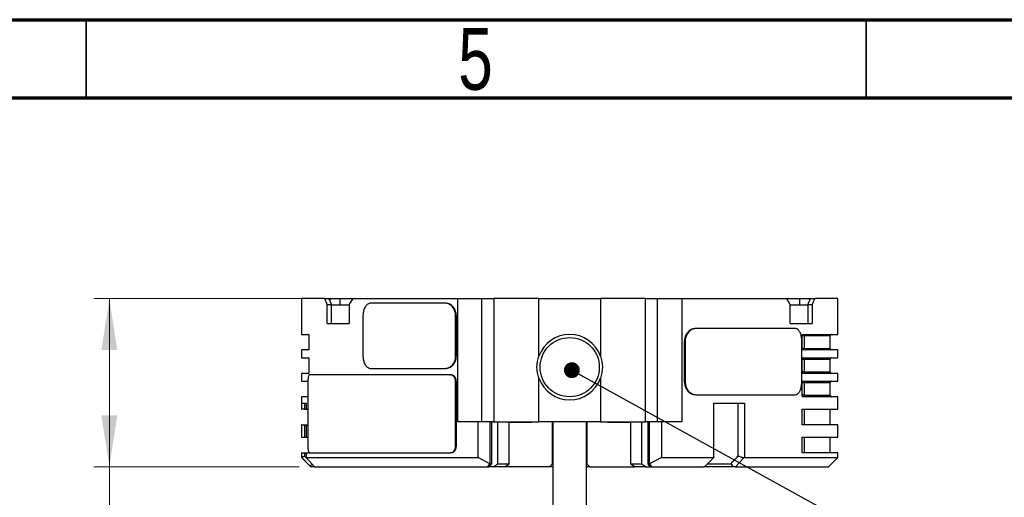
# Model space of a CAD drawing. Header units: millimetres. Extents: x 15 to 415, y 5 to 292.
# Tile 21 of 48: x 161 to 224, y 261 to 292. Entities that reach past the tile are written whole.
import ezdxf

# ---------------------------------------------------------------- set-up
doc = ezdxf.new("R2010")
doc.units = ezdxf.units.MM
doc.styles.add('SLDTEXTSTYLE0', font='TXT', dxfattribs={"width": 0.75})
doc.dimstyles.new('SLDDIMSTYLE0', dxfattribs={"dimtxt": 3.527778, "dimasz": 3.302, "dimexe": 0, "dimexo": 0.0625, "dimgap": 0.881944, "dimtad": 1, "dimdec": 1, "dimlfac": 2.5, "dimrnd": 1e-09, "dimzin": 4, "dimdsep": 46, "dimtxsty": 'SLDTEXTSTYLE0', "dimsah": 1, "dimcen": 0.09, "dimadec": 0, "dimazin": 1, "dimtfac": 1, "dimtdec": 1, "dimtofl": 0, "dimtmove": 0, "dimatfit": 3, "dimfxl": 1, "dimfrac": 2, "dimtolj": 1, "dimtzin": 12, "dimarcsym": 0})
doc.dimstyles.new('SLDDIMSTYLE7', dxfattribs={"dimtxt": 0.18, "dimasz": 1.016, "dimexe": 0, "dimexo": 0.0625, "dimgap": 0, "dimtad": 0, "dimtih": 1, "dimtoh": 1, "dimdec": 0, "dimrnd": 1e-09, "dimzin": 0, "dimdsep": 46, "dimtxsty": 'Standard', "dimblk1": 'DOT', "dimblk2": 'DOT', "dimsah": 1, "dimcen": 0.09, "dimadec": 0, "dimazin": 0, "dimtfac": 1.016, "dimtdec": 0, "dimtofl": 0, "dimtmove": 0, "dimatfit": 3, "dimldrblk": 'DOT', "dimfxl": 1, "dimfrac": 2, "dimtolj": 1, "dimtzin": 0, "dimarcsym": 0})

# ---------------------------------------------------------------- blocks, each defined once
blk = doc.blocks.new('_D_11')
at = {"color": 7, "linetype": 'Continuous', "lineweight": 0}
for p, q in [((180.851, 274.121), (165.479, 274.121)), ((166.479, 263.321), (166.479, 274.121)), ((178.641, 263.321), (165.479, 263.321)), ((166.479, 263.321), (166.479, 253.312))]:
    blk.add_line(p, q, dxfattribs=at)
at = {"color": 7, "linetype": 'Continuous', "lineweight": 18}
for points in [[(166.479, 274.121), (165.971, 270.819), (166.987, 270.819)], [(166.479, 263.321), (166.987, 266.623), (165.971, 266.623)]]:
    blk.add_solid(points, dxfattribs=at)
at = {"color": 7, "linetype": 'Continuous', "lineweight": 18, "insert": (161.931, 253.312), "char_height": 3.5278, "attachment_point": 1, "rotation": 90, "style": 'SLDTEXTSTYLE0'}
blk.add_mtext('27.0', dxfattribs=at)
blk = doc.blocks.new('_Dot')
at = {"color": 0, "linetype": 'ByBlock', "lineweight": -2}
blk.add_line((-0.5, 0), (-1, 0), dxfattribs=at)
at = {"color": 0, "linetype": 'ByBlock', "const_width": 0.5}
blk.add_lwpolyline([(-0.25, 0, 1), (0.25, 0, 1)], format="xyb", close=True, dxfattribs=at)

msp = doc.modelspace()

# ---------------------------------------------------------------- linework, layer by layer
at = {"color": 7, "linetype": 'Continuous', "lineweight": 70}
for p, q in [((15, 292), (415, 292)), ((20, 287), (410, 287))]:
    msp.add_line(p, q, dxfattribs=at)
at = {"color": 7, "linetype": 'Continuous', "lineweight": 35}
for p, q in [((165, 287), (165, 292)), ((215, 292), (215, 287)), ((215, 287), (215, 292))]:
    msp.add_line(p, q, dxfattribs=at)
at = {"color": 7, "linetype": 'Continuous', "lineweight": 25}
for p, q in [((178.797953, 274.120743), (178.797953, 271.820743)), ((180.284805, 274.120743), (178.797953, 274.120743)), ((180.284805, 274.120743), (180.556035, 274.120743)), ((180.556035, 274.120743), (180.625128, 274.120743)), ((180.625128, 274.120743), (181.254502, 274.120743)), ((181.254502, 274.120743), (181.254502, 273.720743)), ((181.254502, 274.120743), (182.083099, 274.120743)), ((182.083099, 274.120743), (188.815864, 274.120743)), ((188.815864, 266.220743), (188.815864, 274.120743)), ((188.815864, 274.120743), (190.371637, 274.120743)), ((190.371637, 266.220743), (190.371637, 274.120743)), ((190.371637, 274.120743), (191.131061, 274.120743)), ((191.131061, 274.120743), (191.131061, 266.220743)), ((194.023037, 274.120743), (191.131061, 274.120743)), ((194.023037, 270.434683), (194.023037, 274.120743)), ((194.023037, 274.120743), (197.972868, 274.120743)), ((197.972868, 274.120743), (197.972868, 270.434683)), ((200.864844, 274.120743), (197.972868, 274.120743)), ((200.864844, 266.220743), (200.864844, 274.120743)), ((200.864844, 274.120743), (201.624268, 274.120743)), ((201.624268, 266.220743), (201.624268, 274.120743)), ((201.624268, 274.120743), (203.180041, 274.120743)), ((203.180041, 274.120743), (203.180041, 266.220743)), ((203.180041, 274.120743), (209.912806, 274.120743)), ((209.912806, 274.120743), (210.741403, 274.120743)), ((210.741403, 274.120743), (210.741403, 273.720743)), ((210.741403, 274.120743), (211.370777, 274.120743)), ((211.370777, 274.120743), (211.43987, 274.120743)), ((211.43987, 274.120743), (211.7111, 274.120743)), ((213.197953, 274.120743), (211.7111, 274.120743)), ((213.197953, 271.820743), (213.197953, 274.120743)), ((180.451741, 272.520743), (180.451741, 273.720743)), ((180.722896, 273.720743), (180.451741, 273.720743)), ((180.722896, 273.720743), (181.254502, 273.720743)), ((180.722896, 272.520743), (180.722896, 273.720743)), ((181.254502, 273.720743), (181.851741, 273.720743)), ((181.851741, 273.720743), (181.851741, 272.520743)), ((187.965699, 273.829657), (183.270936, 273.829657)), ((188.008028, 273.829657), (187.965699, 273.829657)), ((210.144164, 273.720743), (210.741403, 273.720743)), ((210.144164, 272.520743), (210.144164, 273.720743)), ((210.741403, 273.720743), (211.273009, 273.720743)), ((211.544164, 273.720743), (211.273009, 273.720743)), ((211.273009, 273.720743), (211.273009, 272.520743)), ((211.544164, 273.720743), (211.544164, 272.520743)), ((182.742675, 273.029657), (182.742675, 270.429657)), ((188.682837, 270.429657), (188.682837, 273.029657)), ((188.682837, 273.029657), (188.725121, 273.029657)), ((188.725121, 273.029657), (188.725121, 270.429657)), ((180.451741, 272.520743), (181.851741, 272.520743)), ((204.119154, 272.195734), (204.076298, 272.195734)), ((210.456859, 272.195734), (204.119154, 272.195734)), ((210.144164, 272.520743), (211.544164, 272.520743)), ((178.797953, 271.820743), (179.238728, 271.820743)), ((179.27319, 271.720743), (179.27319, 270.920743)), ((210.89359, 270.920743), (210.89359, 271.720743)), ((210.9682, 271.820743), (213.197953, 271.820743)), ((211.036728, 271.720743), (211.036728, 270.920743)), ((212.697953, 270.920743), (212.697953, 271.720743)), ((203.361282, 271.395734), (203.404092, 271.395734)), ((203.361282, 268.755734), (203.361282, 271.395734)), ((203.404092, 271.395734), (203.404092, 268.755734)), ((210.880649, 268.755734), (210.880649, 271.395734)), ((178.797953, 270.820743), (178.797953, 270.320743)), ((179.238728, 270.820743), (178.797953, 270.820743)), ((178.797953, 270.320743), (179.238728, 270.320743)), ((179.27319, 270.220743), (179.27319, 269.420743)), ((188.725121, 270.429657), (188.682837, 270.429657)), ((210.89359, 269.420743), (210.89359, 270.220743)), ((213.197953, 270.820743), (210.9682, 270.820743)), ((210.9682, 270.320743), (213.197953, 270.320743)), ((211.036728, 270.220743), (211.036728, 269.420743)), ((212.697953, 269.420743), (212.697953, 270.220743)), ((213.197953, 270.320743), (213.197953, 270.820743)), ((183.270936, 269.629657), (187.965699, 269.629657)), ((187.965699, 269.629657), (188.008028, 269.629657)), ((178.797953, 269.320743), (178.797953, 268.820743)), ((179.238728, 269.320743), (178.797953, 269.320743)), ((188.322311, 269.229657), (179.311979, 269.229657)), ((188.322311, 269.229657), (188.364606, 269.229657)), ((194.023037, 266.220743), (194.023037, 269.006804)), ((197.972868, 269.006804), (197.972868, 266.220743)), ((213.197953, 269.320743), (210.9682, 269.320743)), ((213.197953, 268.820743), (213.197953, 269.320743)), ((178.797953, 268.820743), (179.210817, 268.820743)), ((179.197953, 268.820743), (179.210817, 268.819912)), ((179.210817, 268.829657), (179.210817, 264.629657)), ((188.682837, 264.629657), (188.682837, 268.829657)), ((188.682837, 268.829657), (188.725121, 268.829657)), ((188.725121, 268.829657), (188.725121, 264.629657)), ((203.404092, 268.755734), (203.361282, 268.755734)), ((210.89359, 267.920743), (210.89359, 268.720743)), ((210.9682, 268.820743), (213.197953, 268.820743)), ((211.036728, 268.720743), (211.036728, 267.920743)), ((212.697953, 267.920743), (212.697953, 268.720743)), ((178.797953, 267.820743), (178.797953, 267.020743)), ((179.210817, 267.820743), (178.797953, 267.820743)), ((179.210817, 267.821574), (179.197953, 267.820743)), ((204.076298, 267.955734), (204.119154, 267.955734)), ((204.119154, 267.955734), (210.456859, 267.955734)), ((213.197953, 267.820743), (210.9682, 267.820743)), ((213.197953, 267.020743), (213.197953, 267.820743)), ((178.814818, 267.420743), (179.09661, 267.420743)), ((178.814818, 267.020743), (178.814818, 267.420743)), ((178.99524, 267.420743), (178.99524, 267.020743)), ((179.09661, 267.420743), (179.09661, 267.020743)), ((205.249009, 267.420743), (207.212401, 267.420743)), ((205.249009, 263.9506), (205.249009, 267.420743)), ((206.78469, 267.420743), (206.78469, 264.011033)), ((207.212401, 267.420743), (207.212401, 263.920743)), ((178.797953, 267.020743), (178.814818, 267.020743)), ((178.99524, 267.020743), (178.814818, 267.020743)), ((178.99524, 267.020743), (179.09661, 267.020743)), ((179.09661, 267.020743), (179.211914, 267.020743)), ((179.197953, 267.020743), (179.210817, 267.019912)), ((210.89359, 266.020743), (210.89359, 267.020743)), ((210.89359, 267.020743), (213.197953, 267.020743)), ((211.036728, 267.020743), (211.036728, 266.020743)), ((212.697953, 266.020743), (212.697953, 267.020743)), ((178.797953, 266.020743), (178.797953, 265.220743)), ((178.814818, 266.020743), (178.797953, 266.020743)), ((178.814818, 265.220743), (178.814818, 266.020743)), ((178.814818, 266.020743), (178.99524, 266.020743)), ((178.99524, 266.020743), (178.99524, 265.220743)), ((178.99524, 266.020743), (179.09661, 266.020743)), ((179.09661, 266.020743), (179.09661, 265.220743)), ((179.09661, 266.020743), (179.211914, 266.020743)), ((179.210817, 266.021574), (179.197953, 266.020743)), ((190.371637, 266.220743), (188.815864, 266.220743)), ((190.119977, 263.920743), (190.119977, 266.220743)), ((191.131061, 266.220743), (190.371637, 266.220743)), ((190.876232, 266.220743), (190.876232, 263.520743)), ((190.998178, 263.520743), (190.998178, 266.220743)), ((191.131061, 266.220743), (194.023037, 266.220743)), ((191.394602, 263.520743), (191.394602, 266.220743)), ((192.037953, 266.220743), (192.037953, 266.196743)), ((192.037953, 266.196743), (192.900616, 266.196743)), ((192.108998, 263.520743), (192.108998, 266.196743)), ((192.900616, 266.196743), (193.557953, 266.196743)), ((193.557953, 266.196743), (193.557953, 266.220743)), ((197.972868, 266.220743), (194.023037, 266.220743)), ((194.897953, 263.520743), (194.897953, 266.220743)), ((194.917953, 266.220743), (194.917953, 260.698728)), ((197.077953, 260.698728), (197.077953, 266.220743)), ((197.097953, 266.220743), (197.097953, 263.520743)), ((197.972868, 266.220743), (200.864844, 266.220743)), ((198.437953, 266.220743), (198.437953, 266.196743)), ((198.437953, 266.196743), (199.957953, 266.196743)), ((199.886907, 266.196743), (199.886907, 263.520743)), ((199.957953, 266.196743), (199.957953, 266.220743)), ((200.601303, 266.220743), (200.601303, 263.520743)), ((201.624268, 266.220743), (200.864844, 266.220743)), ((200.997727, 266.220743), (200.997727, 263.520743)), ((201.119673, 263.520743), (201.119673, 266.220743)), ((203.180041, 266.220743), (201.624268, 266.220743)), ((201.875928, 266.220743), (201.875928, 263.920743)), ((213.197953, 266.020743), (210.89359, 266.020743)), ((213.197953, 265.220743), (213.197953, 266.020743)), ((178.797953, 265.220743), (178.814818, 265.220743)), ((178.814818, 265.220743), (178.99524, 265.220743)), ((178.99524, 265.220743), (179.09661, 265.220743)), ((179.09661, 265.220743), (179.211914, 265.220743)), ((179.197953, 265.220743), (179.210817, 265.219912)), ((210.89359, 265.220743), (213.197953, 265.220743)), ((210.89359, 264.220743), (210.89359, 265.220743)), ((211.036728, 265.220743), (211.036728, 264.220743)), ((212.697953, 264.220743), (212.697953, 265.220743)), ((188.725121, 264.629657), (188.682837, 264.629657)), ((178.797953, 264.220743), (178.797953, 263.920743)), ((178.814818, 264.220743), (178.797953, 264.220743)), ((178.797953, 263.920743), (179.397953, 263.320743)), ((178.813997, 263.920743), (178.797953, 263.920743)), ((178.813997, 263.920743), (178.814818, 263.9506)), ((178.813997, 263.920743), (179.353927, 263.370299)), ((178.814818, 263.9506), (178.814818, 264.220743)), ((178.814818, 264.220743), (178.99524, 264.220743)), ((178.99524, 264.220743), (178.99524, 264.009984)), ((178.99524, 264.220743), (179.09661, 264.220743)), ((178.99524, 264.009984), (179.182796, 263.818769)), ((179.09661, 264.220743), (179.09661, 263.920743)), ((179.09661, 264.220743), (179.238728, 264.220743)), ((179.09661, 263.920743), (190.119977, 263.920743)), ((179.09661, 263.920743), (179.11081, 263.897029)), ((179.311979, 264.229657), (188.322311, 264.229657)), ((188.322311, 264.229657), (188.364606, 264.229657)), ((190.876232, 263.520743), (190.119977, 263.920743)), ((201.875928, 263.920743), (201.119673, 263.520743)), ((201.875928, 263.920743), (205.233174, 263.920743)), ((204.691534, 263.370299), (205.233174, 263.920743)), ((205.249009, 263.9506), (205.233174, 263.920743)), ((207.159407, 263.897029), (207.212401, 263.920743)), ((207.212401, 263.920743), (213.197953, 263.920743)), ((213.197953, 264.220743), (210.89359, 264.220743)), ((212.597953, 263.320743), (213.197953, 263.920743)), ((213.197953, 263.920743), (213.197953, 264.220743)), ((179.11081, 263.897029), (179.640899, 263.320743)), ((179.401524, 263.320743), (179.353927, 263.370299)), ((179.401524, 263.320743), (179.397953, 263.320743)), ((179.599566, 263.320743), (179.401524, 263.320743)), ((179.640899, 263.320743), (179.599566, 263.320743)), ((179.640899, 263.320743), (190.747093, 263.320743)), ((190.747093, 263.320743), (190.876232, 263.520743)), ((190.747093, 263.320743), (190.808071, 263.320743)), ((191.140055, 263.320743), (190.774628, 263.320743)), ((190.998178, 263.520743), (190.876232, 263.520743)), ((191.842352, 263.320743), (191.140055, 263.320743)), ((191.394602, 263.520743), (192.108998, 263.520743)), ((194.697953, 263.320743), (191.832007, 263.320743)), ((191.842352, 263.320743), (192.108998, 263.520743)), ((194.697953, 263.320743), (194.897953, 263.520743)), ((194.917953, 263.320743), (194.697953, 263.320743)), ((197.297953, 263.320743), (197.077953, 263.320743)), ((197.297953, 263.320743), (197.097953, 263.520743)), ((197.297953, 263.320743), (200.153553, 263.320743)), ((199.886907, 263.520743), (200.601303, 263.520743)), ((200.153553, 263.320743), (199.886907, 263.520743)), ((200.855851, 263.320743), (200.153553, 263.320743)), ((200.855851, 263.320743), (201.187834, 263.320743)), ((200.997727, 263.520743), (201.119673, 263.520743)), ((201.119673, 263.520743), (201.248812, 263.320743)), ((201.248812, 263.320743), (201.187834, 263.320743)), ((201.248812, 263.320743), (204.594381, 263.320743)), ((204.594381, 263.320743), (204.691534, 263.370299)), ((206.500523, 263.320743), (204.594476, 263.320743)), ((204.839572, 263.520743), (206.333195, 263.520743)), ((206.627008, 263.320743), (206.500523, 263.320743)), ((207.159407, 263.897029), (206.627008, 263.320743)), ((206.627008, 263.320743), (212.597953, 263.320743))]:
    msp.add_line(p, q, dxfattribs=at)
at = {"color": 8, "linetype": 'Continuous', "lineweight": 25}
for p, q in [((180.625128, 274.120743), (180.625128, 273.952614)), ((211.370777, 274.120743), (211.370777, 273.952614)), ((211.036728, 271.720743), (210.89359, 271.720743)), ((212.697953, 271.720743), (211.036728, 271.720743)), ((211.036728, 270.920743), (210.89359, 270.920743)), ((211.036728, 270.920743), (212.697953, 270.920743)), ((211.036728, 270.220743), (210.89359, 270.220743)), ((212.697953, 270.220743), (211.036728, 270.220743)), ((211.036728, 269.420743), (210.89359, 269.420743)), ((211.036728, 269.420743), (212.697953, 269.420743)), ((211.036728, 268.720743), (210.89359, 268.720743)), ((212.697953, 268.720743), (211.036728, 268.720743)), ((211.036728, 267.920743), (210.89359, 267.920743)), ((211.036728, 267.920743), (212.697953, 267.920743))]:
    msp.add_line(p, q, dxfattribs=at)
at = {"color": 7, "linetype": 'Continuous', "lineweight": 25}
msp.add_circle((195.997953, 269.720743), 1.9, dxfattribs=at)
for centre, radius, start, end in [((179.197953, 271.720743), 0.1, 50.50328435, 90), ((195.997953, 269.720743), 2.1, 19.8751309, 160.1248691), ((211.132029, 271.72547), 0.095418, 93.15312163, 182.83919508), ((212.797953, 271.720743), 0.1, 90, 180), ((211.132029, 270.916017), 0.095418, 177.16080492, 266.84687837), ((212.797953, 270.920743), 0.1, 180, 270), ((179.197953, 270.920743), 0.1, 270, 308.85657234), ((179.197953, 270.220743), 0.1, 50.50328435, 90), ((211.132029, 270.22547), 0.095418, 93.15312163, 182.83919508), ((212.797953, 270.220743), 0.1, 90, 180), ((179.197953, 269.420743), 0.1, 270, 308.85657234), ((195.997953, 269.720743), 2.1, 199.8751309, 340.1248691), ((211.132029, 269.416017), 0.095418, 177.16080492, 266.84687837), ((212.797953, 269.420743), 0.1, 180, 270), ((211.132029, 268.72547), 0.095418, 93.15312163, 182.83919508), ((212.797953, 268.720743), 0.1, 90, 180), ((211.132029, 267.916017), 0.095418, 177.16080492, 266.84687837), ((212.797953, 267.920743), 0.1, 180, 270), ((179.197953, 264.320743), 0.1, 270, 308.85657234)]:
    msp.add_arc(centre, radius, start, end, dxfattribs=at)
for centre, major_axis, ratio, start_param, end_param in [((195.997953, 273.720743), (-14.532985, 14.532985), 0.633014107, 0.983196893, 1.006454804), ((195.997953, 273.720743), (-14.279503, 14.279503), 0.633014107, 0.982783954, 1.006454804), ((195.997953, 273.720743), (15.233566, 15.233566), 0.524246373, 2.030394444, 2.053652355), ((195.997953, 273.720743), (15.233566, -15.233566), 0.524246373, 1.087940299, 1.111198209), ((195.997953, 273.720743), (14.279503, 14.279503), 0.633014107, 5.276730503, 5.300401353), ((195.997953, 273.720743), (14.532985, 14.532985), 0.633014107, 5.276730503, 5.299988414), ((195.997953, 263.520743), (16.203647, 16.203647), 0.156148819, 1.725694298, 1.737889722), ((195.997953, 253.367927), (13.076984, 13.076984), 0.577350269, 1.35698653, 1.374737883), ((195.997953, 253.367927), (-13.076984, 13.076984), 0.577350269, 4.908447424, 4.926198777), ((195.997953, 263.520743), (16.203647, -16.203647), 0.156148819, 1.403702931, 1.415898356)]:
    msp.add_ellipse(centre, major_axis=major_axis, ratio=ratio, start_param=start_param, end_param=end_param, dxfattribs=at)
for points, knots in [([(183.270936, 273.829657), (183.210329, 273.820833), (183.089115, 273.803186), (182.931075, 273.665417), (182.813322, 273.462581), (182.75149, 273.237613), (182.745183, 273.088823), (182.742675, 273.029657)], [0, 0, 0, 0, 0.214629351, 0.429265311, 0.643781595, 0.858351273, 1, 1, 1, 1]), ([(188.682837, 273.029657), (188.674819, 273.119594), (188.658782, 273.299469), (188.534017, 273.539198), (188.351354, 273.720083), (188.15009, 273.815982), (188.018146, 273.825767), (187.965699, 273.829657)], [0, 0, 0, 0, 0.214643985, 0.429288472, 0.64391238, 0.85845625, 1, 1, 1, 1]), ([(188.725121, 273.029657), (188.717103, 273.119594), (188.701066, 273.299469), (188.576302, 273.539198), (188.393647, 273.720082), (188.192398, 273.815982), (188.06047, 273.825767), (188.008028, 273.829657)], [0, 0, 0, 0, 0.214643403, 0.429287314, 0.643910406, 0.858452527, 1, 1, 1, 1]), ([(204.076298, 272.195734), (203.996704, 272.18691), (203.837513, 272.169263), (203.623138, 272.031496), (203.460437, 271.828663), (203.373684, 271.603693), (203.364811, 271.454902), (203.361282, 271.395734)], [0, 0, 0, 0, 0.214628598, 0.4292638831, 0.6437780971, 0.8583463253, 1, 1, 1, 1]), ([(204.119154, 272.195734), (204.03955, 272.18691), (203.880338, 272.169263), (203.66595, 272.031494), (203.503245, 271.828658), (203.416494, 271.603689), (203.407621, 271.454899), (203.404092, 271.395734)], [0, 0, 0, 0, 0.214629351, 0.429265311, 0.643781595, 0.858351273, 1, 1, 1, 1]), ([(210.880649, 271.395734), (210.87615, 271.485671), (210.867151, 271.665546), (210.796391, 271.905275), (210.690392, 272.08616), (210.570455, 272.182058), (210.48917, 272.191844), (210.456859, 272.195734)], [0, 0, 0, 0, 0.2146439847, 0.4292884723, 0.64391238, 0.8584562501, 1, 1, 1, 1]), ([(179.238728, 271.820743), (179.244541, 271.818575), (179.253627, 271.815185), (179.264232, 271.790748), (179.269923, 271.766296), (179.272772, 271.74224), (179.273066, 271.727126), (179.27319, 271.720743)], [0, 0, 0, 0, 0.385599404, 0.602811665, 0.771885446, 0.903661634, 1, 1, 1, 1]), ([(210.89359, 271.720743), (210.894087, 271.729484), (210.895078, 271.746925), (210.903137, 271.772752), (210.917991, 271.798138), (210.940929, 271.81715), (210.958955, 271.819525), (210.9682, 271.820743)], [0, 0, 0, 0, 0.13158087, 0.262532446, 0.448339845, 0.717109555, 1, 1, 1, 1]), ([(179.27319, 270.920743), (179.272958, 270.912002), (179.272495, 270.894562), (179.268736, 270.868735), (179.261829, 270.843349), (179.251216, 270.824337), (179.242962, 270.821962), (179.238728, 270.820743)], [0, 0, 0, 0, 0.13158087, 0.262532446, 0.448339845, 0.717109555, 1, 1, 1, 1]), ([(210.9682, 270.820743), (210.955518, 270.822912), (210.935693, 270.826301), (210.912819, 270.850738), (210.900589, 270.875191), (210.894485, 270.899246), (210.893855, 270.91436), (210.89359, 270.920743)], [0, 0, 0, 0, 0.385599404, 0.602811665, 0.771885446, 0.903661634, 1, 1, 1, 1]), ([(179.238728, 270.320743), (179.244541, 270.318575), (179.253627, 270.315185), (179.264232, 270.290748), (179.269923, 270.266296), (179.272772, 270.24224), (179.273066, 270.227126), (179.27319, 270.220743)], [0, 0, 0, 0, 0.385599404, 0.602811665, 0.771885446, 0.903661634, 1, 1, 1, 1]), ([(182.742675, 270.429657), (182.748349, 270.33972), (182.759698, 270.159845), (182.848721, 269.920116), (182.981386, 269.739231), (183.130614, 269.643332), (183.231023, 269.633547), (183.270936, 269.629657)], [0, 0, 0, 0, 0.214643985, 0.429288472, 0.64391238, 0.85845625, 1, 1, 1, 1]), ([(187.965699, 269.629657), (188.045545, 269.638481), (188.20524, 269.656128), (188.420249, 269.793897), (188.583412, 269.996732), (188.670402, 270.221701), (188.679299, 270.370491), (188.682837, 270.429657)], [0, 0, 0, 0, 0.214629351, 0.429265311, 0.643781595, 0.858351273, 1, 1, 1, 1]), ([(188.008028, 269.629657), (188.087865, 269.63848), (188.24754, 269.656127), (188.462535, 269.793894), (188.625693, 269.996728), (188.712685, 270.221697), (188.721583, 270.370489), (188.725121, 270.429657)], [0, 0, 0, 0, 0.214628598, 0.429263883, 0.643778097, 0.858346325, 1, 1, 1, 1]), ([(194.023037, 269.006804), (193.960495, 269.244784), (193.83541, 269.720744), (193.960495, 270.196703), (194.023037, 270.434683)], [0, 0, 0, 0, 0.50000011, 1, 1, 1, 1]), ([(197.972868, 270.434683), (198.035406, 270.19673), (198.160495, 269.720773), (198.035415, 269.24481), (197.972868, 269.006804)], [0, 0, 0, 0, 0.499945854, 1, 1, 1, 1]), ([(210.89359, 270.220743), (210.894087, 270.229484), (210.895078, 270.246925), (210.903137, 270.272752), (210.917991, 270.298138), (210.940929, 270.31715), (210.958955, 270.319525), (210.9682, 270.320743)], [0, 0, 0, 0, 0.13158087, 0.262532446, 0.448339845, 0.717109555, 1, 1, 1, 1]), ([(179.311979, 269.229657), (179.300206, 269.225238), (179.27666, 269.216399), (179.246423, 269.147455), (179.224092, 269.045976), (179.212469, 268.933504), (179.211287, 268.859168), (179.210817, 268.829657)], [0, 0, 0, 0, 0.214677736, 0.429357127, 0.644006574, 0.858669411, 1, 1, 1, 1]), ([(179.27319, 269.420743), (179.272958, 269.412002), (179.272495, 269.394562), (179.268736, 269.368735), (179.261829, 269.343349), (179.251216, 269.324337), (179.242962, 269.321962), (179.238728, 269.320743)], [0, 0, 0, 0, 0.13158087, 0.262532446, 0.448339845, 0.717109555, 1, 1, 1, 1]), ([(188.682837, 268.829657), (188.678829, 268.874626), (188.670813, 268.964565), (188.608373, 269.084433), (188.516711, 269.17489), (188.415436, 269.222826), (188.348773, 269.227716), (188.322311, 269.229657)], [0, 0, 0, 0, 0.2146813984, 0.4293629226, 0.6440393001, 0.8586956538, 1, 1, 1, 1]), ([(188.725121, 268.829657), (188.721113, 268.874626), (188.713096, 268.964565), (188.650657, 269.084433), (188.558997, 269.17489), (188.457726, 269.222826), (188.391067, 269.227716), (188.364606, 269.229657)], [0, 0, 0, 0, 0.214681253, 0.4293626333, 0.6440388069, 0.8586947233, 1, 1, 1, 1]), ([(210.9682, 269.320743), (210.955518, 269.322912), (210.935693, 269.326301), (210.912819, 269.350738), (210.900589, 269.375191), (210.894485, 269.399246), (210.893855, 269.41436), (210.89359, 269.420743)], [0, 0, 0, 0, 0.385599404, 0.602811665, 0.771885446, 0.903661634, 1, 1, 1, 1]), ([(203.361282, 268.755734), (203.369279, 268.665796), (203.385272, 268.485921), (203.509691, 268.246192), (203.691829, 268.065308), (203.89249, 267.969409), (204.024016, 267.959623), (204.076298, 267.955734)], [0, 0, 0, 0, 0.214643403, 0.429287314, 0.643910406, 0.858452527, 1, 1, 1, 1]), ([(203.404092, 268.755734), (203.412089, 268.665796), (203.428082, 268.485921), (203.552503, 268.246192), (203.734649, 268.065307), (203.935324, 267.969409), (204.066867, 267.959623), (204.119154, 267.955734)], [0, 0, 0, 0, 0.214643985, 0.429288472, 0.64391238, 0.85845625, 1, 1, 1, 1]), ([(210.456859, 267.955734), (210.505887, 267.964557), (210.603946, 267.982205), (210.730653, 268.119973), (210.824564, 268.322809), (210.873656, 268.547778), (210.878659, 268.696568), (210.880649, 268.755734)], [0, 0, 0, 0, 0.214629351, 0.429265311, 0.643781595, 0.858351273, 1, 1, 1, 1]), ([(210.89359, 268.720743), (210.894087, 268.729484), (210.895078, 268.746925), (210.903137, 268.772752), (210.917991, 268.798138), (210.940929, 268.81715), (210.958955, 268.819525), (210.9682, 268.820743)], [0, 0, 0, 0, 0.13158087, 0.262532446, 0.448339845, 0.717109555, 1, 1, 1, 1]), ([(210.9682, 267.820743), (210.955518, 267.822912), (210.935693, 267.826301), (210.912819, 267.850738), (210.900589, 267.875191), (210.894485, 267.899246), (210.893855, 267.91436), (210.89359, 267.920743)], [0, 0, 0, 0, 0.385599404, 0.602811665, 0.771885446, 0.903661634, 1, 1, 1, 1]), ([(179.210817, 264.629657), (179.211883, 264.584688), (179.214015, 264.494749), (179.230808, 264.37488), (179.256051, 264.284424), (179.284714, 264.236488), (179.304232, 264.231598), (179.311979, 264.229657)], [0, 0, 0, 0, 0.214681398, 0.429362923, 0.6440393, 0.858695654, 1, 1, 1, 1]), ([(188.322311, 264.229657), (188.362658, 264.234076), (188.443352, 264.242915), (188.551422, 264.311859), (188.633198, 264.413337), (188.676642, 264.52581), (188.681076, 264.600146), (188.682837, 264.629657)], [0, 0, 0, 0, 0.214677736, 0.429357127, 0.644006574, 0.858669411, 1, 1, 1, 1]), ([(188.364606, 264.229657), (188.404951, 264.234076), (188.48564, 264.242915), (188.593707, 264.311859), (188.675482, 264.413337), (188.718925, 264.52581), (188.72336, 264.600145), (188.725121, 264.629657)], [0, 0, 0, 0, 0.214677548, 0.42935677, 0.644005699, 0.858668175, 1, 1, 1, 1]), ([(178.99524, 264.009984), (178.965163, 264.000107), (178.905011, 263.980352), (178.844883, 263.960517), (178.814818, 263.9506)], [0, 0, 0, 0, 0.499999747, 1, 1, 1, 1]), ([(179.253539, 264.231558), (179.250422, 264.229666), (179.237651, 264.221915), (179.222994, 264.221248), (179.211914, 264.220743)], [0, 0, 0, 0, 0.244042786, 1, 1, 1, 1]), ([(179.260133, 264.243714), (179.257243, 264.23752), (179.250455, 264.22297), (179.243006, 264.221556), (179.238728, 264.220743)], [0, 0, 0, 0, 0.425663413, 1, 1, 1, 1]), ([(206.333195, 263.520743), (206.408495, 263.602396), (206.559096, 263.7657), (206.709492, 263.929255), (206.78469, 264.011033)], [0, 0, 0, 0, 0.499999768, 1, 1, 1, 1]), ([(207.159407, 263.897029), (207.096943, 263.915988), (206.972014, 263.953907), (206.847131, 263.991991), (206.78469, 264.011033)], [0, 0, 0, 0, 0.499999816, 1, 1, 1, 1]), ([(179.353927, 263.370299), (179.3741, 263.395379), (179.41162, 263.442025), (179.449233, 263.48865), (179.466623, 263.510207)], [0, 0, 0, 0, 0.537660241, 1, 1, 1, 1]), ([(206.333195, 263.520743), (206.361068, 263.487406), (206.416814, 263.420732), (206.47262, 263.354073), (206.500523, 263.320743)], [0, 0, 0, 0, 0.499999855, 1, 1, 1, 1])]:
    msp.add_open_spline(points, degree=3, knots=knots, dxfattribs=at)

# ---------------------------------------------------------------- texts
at = {"color": 7, "linetype": 'Continuous', "lineweight": 0, "insert": (189.960037, 291.475836), "char_height": 3.96875, "attachment_point": 2, "style": 'SLDTEXTSTYLE0'}
msp.add_mtext('5', dxfattribs=at)

# ---------------------------------------------------------------- dimensions: what is measured, and where the dimension line sits
at = {"color": 7, "linetype": 'Continuous', "lineweight": 18}
dim = msp.add_linear_dim(base=(166.478817, 274.120743), p1=(179.640899, 263.320743), p2=(181.850581, 274.120743), angle=90, dimstyle='SLDDIMSTYLE0', dxfattribs=at)
dim.commit()
dim.dimension.update_dxf_attribs({"geometry": '_D_11', "text_midpoint": (166.478817, 257.87326), "dimtype": 160})

# ---------------------------------------------------------------- leaders
at = {"color": 7, "linetype": 'Continuous', "lineweight": 0}
msp.add_leader([(196.137054, 269.525168), (238.833333, 245.983842)], dimstyle='SLDDIMSTYLE7', dxfattribs=at)

doc.saveas('drawing.dxf')
